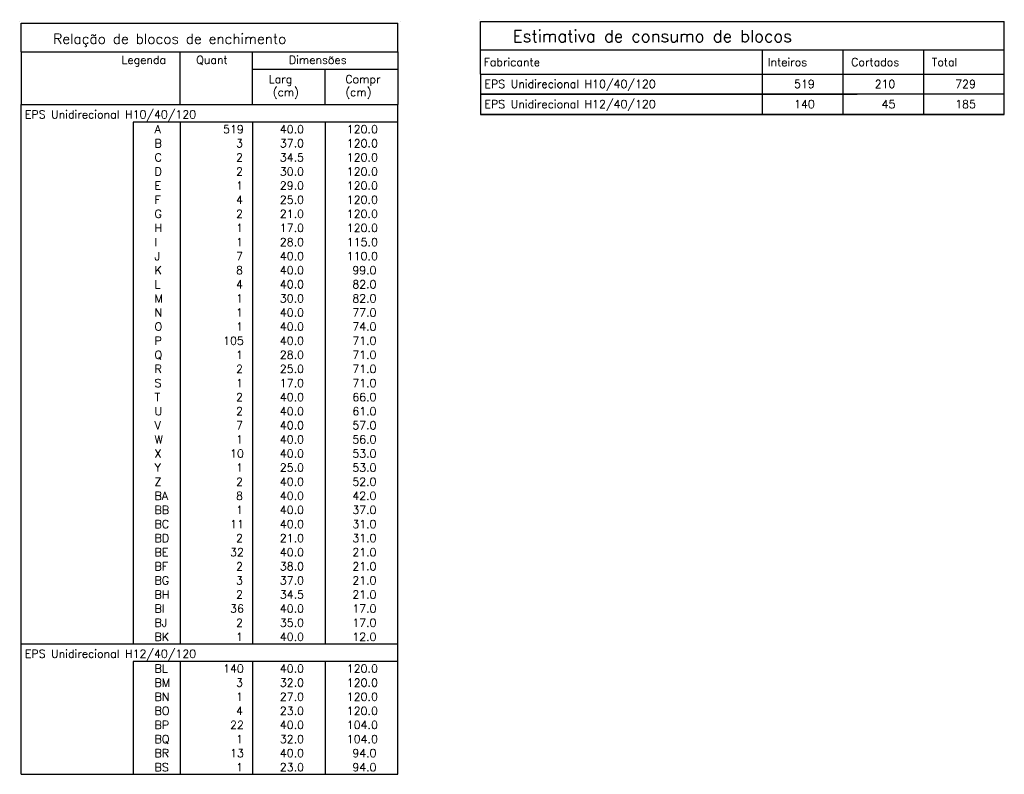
# Model space of a CAD drawing. Extents: x 0 to 119, y 0 to 84.
# Tile 7 of 12: x 68 to 93, y 35 to 54. Entities that reach past the tile are written whole.
import ezdxf

# ---------------------------------------------------------------- set-up
doc = ezdxf.new("R2010")
doc.units = 0
doc.layers.add('2', color=2, linetype='CONTINUOUS')
doc.styles.get("Standard").update_dxf_attribs({"font": 'ROMANS.SHX'})

msp = doc.modelspace()

# ---------------------------------------------------------------- linework, layer by layer
at = {"layer": '2', "linetype": 'CONTINUOUS'}
for p, q in [((68.261728, 53.677759), (68.261728, 53.677759)), ((68.29441, 52.92565), (68.29441, 53.63583)), ((68.29441, 53.63583), (77.64441, 53.63583)), ((77.64441, 52.92565), (77.64441, 53.63583)), ((77.702798, 53.670323), (77.702798, 53.670323)), ((79.670116, 53.719688), (79.670116, 53.719688)), ((79.702798, 52.367579), (79.702798, 53.677759)), ((79.702798, 53.677759), (92.702798, 53.677759)), ((92.702798, 52.367579), (92.702798, 53.677759)), ((68.29441, 52.92565), (68.29441, 51.61315)), ((68.29441, 52.92565), (77.64441, 52.92565)), ((72.24441, 51.61315), (72.24441, 52.92565)), ((74.04441, 51.61315), (74.04441, 52.92565)), ((77.64441, 52.92565), (77.64441, 51.61315)), ((79.702798, 52.967579), (92.702798, 52.967579)), ((86.702798, 52.367579), (86.702798, 52.967579)), ((88.702798, 52.367579), (88.702798, 52.967579)), ((90.702798, 52.367579), (90.702798, 52.967579)), ((74.04441, 52.48815), (77.64441, 52.48815)), ((75.84441, 51.61315), (75.84441, 52.48815)), ((79.702798, 52.367579), (92.702798, 52.367579)), ((79.702798, 52.367579), (89.052798, 52.367579)), ((79.702798, 52.367579), (79.702798, 51.867579)), ((86.702798, 51.867579), (86.702798, 52.367579)), ((88.702798, 51.867579), (88.702798, 52.367579)), ((90.702798, 51.867579), (90.702798, 52.367579)), ((92.702798, 51.867579), (92.702798, 52.367579)), ((92.702798, 51.867579), (79.702798, 51.867579)), ((79.702798, 51.867579), (89.052798, 51.867579)), ((79.702798, 51.867579), (79.702798, 51.367579)), ((86.702798, 51.367579), (86.702798, 51.867579)), ((88.702798, 51.367579), (88.702798, 51.867579)), ((90.702798, 51.367579), (90.702798, 51.867579)), ((92.702798, 51.367579), (92.702798, 51.867579)), ((68.29441, 51.61315), (77.64441, 51.61315)), ((68.29441, 51.17565), (68.29441, 51.61315)), ((68.29441, 51.61315), (77.64441, 51.61315)), ((77.64441, 51.17565), (77.64441, 51.61315)), ((92.702798, 51.367579), (79.702798, 51.367579)), ((79.702798, 51.367579), (92.702798, 51.367579)), ((68.29441, 50.82565), (68.29441, 51.17565)), ((77.64441, 51.17565), (71.077817, 51.17565)), ((71.077817, 51.17565), (71.077817, 50.82565)), ((72.24441, 51.17565), (72.24441, 50.82565)), ((74.04441, 51.17565), (74.04441, 50.82565)), ((75.84441, 51.17565), (75.84441, 50.82565)), ((77.64441, 50.82565), (77.64441, 51.17565)), ((68.29441, 50.47565), (68.29441, 50.82565)), ((71.077817, 50.82565), (71.077817, 50.47565)), ((72.24441, 50.82565), (72.24441, 50.47565)), ((74.04441, 50.82565), (74.04441, 50.47565)), ((75.84441, 50.82565), (75.84441, 50.47565)), ((77.64441, 50.47565), (77.64441, 50.82565)), ((68.29441, 50.12565), (68.29441, 50.47565)), ((71.077817, 50.47565), (71.077817, 50.12565)), ((72.24441, 50.47565), (72.24441, 50.12565)), ((74.04441, 50.47565), (74.04441, 50.12565)), ((75.84441, 50.47565), (75.84441, 50.12565)), ((77.64441, 50.12565), (77.64441, 50.47565)), ((68.29441, 49.775651), (68.29441, 50.12565)), ((71.077817, 50.12565), (71.077817, 49.775651)), ((72.24441, 50.12565), (72.24441, 49.775651)), ((74.04441, 50.12565), (74.04441, 49.775651)), ((75.84441, 50.12565), (75.84441, 49.775651)), ((77.64441, 49.775651), (77.64441, 50.12565)), ((68.29441, 49.425651), (68.29441, 49.775651)), ((71.077817, 49.775651), (71.077817, 49.425651)), ((72.24441, 49.775651), (72.24441, 49.425651)), ((74.04441, 49.775651), (74.04441, 49.425651)), ((75.84441, 49.775651), (75.84441, 49.425651)), ((77.64441, 49.425651), (77.64441, 49.775651)), ((68.29441, 49.075651), (68.29441, 49.425651)), ((71.077817, 49.425651), (71.077817, 49.075651)), ((72.24441, 49.425651), (72.24441, 49.075651)), ((74.04441, 49.425651), (74.04441, 49.075651)), ((75.84441, 49.425651), (75.84441, 49.075651)), ((77.64441, 49.075651), (77.64441, 49.425651)), ((68.29441, 48.725651), (68.29441, 49.075651)), ((71.077817, 49.075651), (71.077817, 48.725651)), ((72.24441, 49.075651), (72.24441, 48.725651)), ((74.04441, 49.075651), (74.04441, 48.725651)), ((75.84441, 49.075651), (75.84441, 48.725651)), ((77.64441, 48.725651), (77.64441, 49.075651)), ((68.29441, 48.375651), (68.29441, 48.725651)), ((71.077817, 48.725651), (71.077817, 48.375651)), ((72.24441, 48.725651), (72.24441, 48.375651)), ((74.04441, 48.725651), (74.04441, 48.375651)), ((75.84441, 48.725651), (75.84441, 48.375651)), ((77.64441, 48.375651), (77.64441, 48.725651)), ((68.29441, 48.025651), (68.29441, 48.375651)), ((71.077817, 48.375651), (71.077817, 48.025651)), ((72.24441, 48.375651), (72.24441, 48.025651)), ((74.04441, 48.375651), (74.04441, 48.025651)), ((75.84441, 48.375651), (75.84441, 48.025651)), ((77.64441, 48.025651), (77.64441, 48.375651)), ((68.29441, 47.675651), (68.29441, 48.025651)), ((71.077817, 48.025651), (71.077817, 47.675651)), ((72.24441, 48.025651), (72.24441, 47.675651)), ((74.04441, 48.025651), (74.04441, 47.675651)), ((75.84441, 48.025651), (75.84441, 47.675651)), ((77.64441, 47.675651), (77.64441, 48.025651)), ((68.29441, 47.325651), (68.29441, 47.675651)), ((71.077817, 47.675651), (71.077817, 47.325651)), ((72.24441, 47.675651), (72.24441, 47.325651)), ((74.04441, 47.675651), (74.04441, 47.325651)), ((75.84441, 47.675651), (75.84441, 47.325651)), ((77.64441, 47.325651), (77.64441, 47.675651)), ((68.29441, 46.975651), (68.29441, 47.325651)), ((71.077817, 47.325651), (71.077817, 46.975651)), ((72.24441, 47.325651), (72.24441, 46.975651)), ((74.04441, 47.325651), (74.04441, 46.975651)), ((75.84441, 47.325651), (75.84441, 46.975651)), ((77.64441, 46.975651), (77.64441, 47.325651)), ((68.29441, 46.625651), (68.29441, 46.975651)), ((71.077817, 46.975651), (71.077817, 46.625651)), ((72.24441, 46.975651), (72.24441, 46.625651)), ((74.04441, 46.975651), (74.04441, 46.625651)), ((75.84441, 46.975651), (75.84441, 46.625651)), ((77.64441, 46.625651), (77.64441, 46.975651)), ((68.29441, 46.275651), (68.29441, 46.625651)), ((71.077817, 46.625651), (71.077817, 46.275651)), ((72.24441, 46.625651), (72.24441, 46.275651)), ((74.04441, 46.625651), (74.04441, 46.275651)), ((75.84441, 46.625651), (75.84441, 46.275651)), ((77.64441, 46.275651), (77.64441, 46.625651)), ((68.29441, 45.925652), (68.29441, 46.275651)), ((71.077817, 46.275651), (71.077817, 45.925652)), ((72.24441, 46.275651), (72.24441, 45.925652)), ((74.04441, 46.275651), (74.04441, 45.925652)), ((75.84441, 46.275651), (75.84441, 45.925652)), ((77.64441, 45.925652), (77.64441, 46.275651)), ((68.29441, 45.575652), (68.29441, 45.925652)), ((71.077817, 45.925652), (71.077817, 45.575652)), ((72.24441, 45.925652), (72.24441, 45.575652)), ((74.04441, 45.925652), (74.04441, 45.575652)), ((75.84441, 45.925652), (75.84441, 45.575652)), ((77.64441, 45.575652), (77.64441, 45.925652)), ((68.29441, 45.225652), (68.29441, 45.575652)), ((71.077817, 45.575652), (71.077817, 45.225652)), ((72.24441, 45.575652), (72.24441, 45.225652)), ((74.04441, 45.575652), (74.04441, 45.225652)), ((75.84441, 45.575652), (75.84441, 45.225652)), ((77.64441, 45.225652), (77.64441, 45.575652)), ((68.29441, 44.875652), (68.29441, 45.225652)), ((71.077817, 45.225652), (71.077817, 44.875652)), ((72.24441, 45.225652), (72.24441, 44.875652)), ((74.04441, 45.225652), (74.04441, 44.875652)), ((75.84441, 45.225652), (75.84441, 44.875652)), ((77.64441, 44.875652), (77.64441, 45.225652)), ((68.29441, 44.525652), (68.29441, 44.875652)), ((71.077817, 44.875652), (71.077817, 44.525652)), ((72.24441, 44.875652), (72.24441, 44.525652)), ((74.04441, 44.875652), (74.04441, 44.525652)), ((75.84441, 44.875652), (75.84441, 44.525652)), ((77.64441, 44.525652), (77.64441, 44.875652)), ((68.29441, 44.175652), (68.29441, 44.525652)), ((71.077817, 44.525652), (71.077817, 44.175652)), ((72.24441, 44.525652), (72.24441, 44.175652)), ((74.04441, 44.525652), (74.04441, 44.175652)), ((75.84441, 44.525652), (75.84441, 44.175652)), ((77.64441, 44.175652), (77.64441, 44.525652)), ((68.29441, 43.825652), (68.29441, 44.175652)), ((71.077817, 44.175652), (71.077817, 43.825652)), ((72.24441, 44.175652), (72.24441, 43.825652)), ((74.04441, 44.175652), (74.04441, 43.825652)), ((75.84441, 44.175652), (75.84441, 43.825652)), ((77.64441, 43.825652), (77.64441, 44.175652)), ((68.29441, 43.475652), (68.29441, 43.825652)), ((71.077817, 43.825652), (71.077817, 43.475652)), ((72.24441, 43.825652), (72.24441, 43.475652)), ((74.04441, 43.825652), (74.04441, 43.475652)), ((75.84441, 43.825652), (75.84441, 43.475652)), ((77.64441, 43.475652), (77.64441, 43.825652)), ((68.29441, 43.125652), (68.29441, 43.475652)), ((71.077817, 43.475652), (71.077817, 43.125652)), ((72.24441, 43.475652), (72.24441, 43.125652)), ((74.04441, 43.475652), (74.04441, 43.125652)), ((75.84441, 43.475652), (75.84441, 43.125652)), ((77.64441, 43.125652), (77.64441, 43.475652)), ((68.29441, 42.775652), (68.29441, 43.125652)), ((71.077817, 43.125652), (71.077817, 42.775652)), ((72.24441, 43.125652), (72.24441, 42.775652)), ((74.04441, 43.125652), (74.04441, 42.775652)), ((75.84441, 43.125652), (75.84441, 42.775652)), ((77.64441, 42.775652), (77.64441, 43.125652)), ((68.29441, 42.425653), (68.29441, 42.775652)), ((71.077817, 42.775652), (71.077817, 42.425653)), ((72.24441, 42.775652), (72.24441, 42.425653)), ((74.04441, 42.775652), (74.04441, 42.425653)), ((75.84441, 42.775652), (75.84441, 42.425653)), ((77.64441, 42.425653), (77.64441, 42.775652)), ((68.29441, 42.075653), (68.29441, 42.425653)), ((71.077817, 42.425653), (71.077817, 42.075653)), ((72.24441, 42.425653), (72.24441, 42.075653)), ((74.04441, 42.425653), (74.04441, 42.075653)), ((75.84441, 42.425653), (75.84441, 42.075653)), ((77.64441, 42.075653), (77.64441, 42.425653)), ((68.29441, 41.725653), (68.29441, 42.075653)), ((71.077817, 42.075653), (71.077817, 41.725653)), ((72.24441, 42.075653), (72.24441, 41.725653)), ((74.04441, 42.075653), (74.04441, 41.725653)), ((75.84441, 42.075653), (75.84441, 41.725653)), ((77.64441, 41.725653), (77.64441, 42.075653)), ((68.29441, 41.375653), (68.29441, 41.725653)), ((71.077817, 41.725653), (71.077817, 41.375653)), ((72.24441, 41.725653), (72.24441, 41.375653)), ((74.04441, 41.725653), (74.04441, 41.375653)), ((75.84441, 41.725653), (75.84441, 41.375653)), ((77.64441, 41.375653), (77.64441, 41.725653)), ((68.29441, 41.025653), (68.29441, 41.375653)), ((71.077817, 41.375653), (71.077817, 41.025653)), ((72.24441, 41.375653), (72.24441, 41.025653)), ((74.04441, 41.375653), (74.04441, 41.025653)), ((75.84441, 41.375653), (75.84441, 41.025653)), ((77.64441, 41.025653), (77.64441, 41.375653)), ((68.29441, 40.675653), (68.29441, 41.025653)), ((71.077817, 41.025653), (71.077817, 40.675653)), ((72.24441, 41.025653), (72.24441, 40.675653)), ((74.04441, 41.025653), (74.04441, 40.675653)), ((75.84441, 41.025653), (75.84441, 40.675653)), ((77.64441, 40.675653), (77.64441, 41.025653)), ((68.29441, 40.325653), (68.29441, 40.675653)), ((71.077817, 40.675653), (71.077817, 40.325653)), ((72.24441, 40.675653), (72.24441, 40.325653)), ((74.04441, 40.675653), (74.04441, 40.325653)), ((75.84441, 40.675653), (75.84441, 40.325653)), ((77.64441, 40.325653), (77.64441, 40.675653)), ((68.29441, 39.975653), (68.29441, 40.325653)), ((71.077817, 40.325653), (71.077817, 39.975653)), ((72.24441, 40.325653), (72.24441, 39.975653)), ((74.04441, 40.325653), (74.04441, 39.975653)), ((75.84441, 40.325653), (75.84441, 39.975653)), ((77.64441, 39.975653), (77.64441, 40.325653)), ((68.29441, 39.625653), (68.29441, 39.975653)), ((71.077817, 39.975653), (71.077817, 39.625653)), ((72.24441, 39.975653), (72.24441, 39.625653)), ((74.04441, 39.975653), (74.04441, 39.625653)), ((75.84441, 39.975653), (75.84441, 39.625653)), ((77.64441, 39.625653), (77.64441, 39.975653)), ((68.29441, 39.275653), (68.29441, 39.625653)), ((71.077817, 39.625653), (71.077817, 39.275653)), ((72.24441, 39.625653), (72.24441, 39.275653)), ((74.04441, 39.625653), (74.04441, 39.275653)), ((75.84441, 39.625653), (75.84441, 39.275653)), ((77.64441, 39.275653), (77.64441, 39.625653)), ((68.29441, 38.925653), (68.29441, 39.275653)), ((71.077817, 39.275653), (71.077817, 38.925653)), ((72.24441, 39.275653), (72.24441, 38.925653)), ((74.04441, 39.275653), (74.04441, 38.925653)), ((75.84441, 39.275653), (75.84441, 38.925653)), ((77.64441, 38.925653), (77.64441, 39.275653)), ((68.29441, 38.575654), (68.29441, 38.925653)), ((71.077817, 38.925653), (71.077817, 38.575654)), ((72.24441, 38.925653), (72.24441, 38.575654)), ((74.04441, 38.925653), (74.04441, 38.575654)), ((75.84441, 38.925653), (75.84441, 38.575654)), ((77.64441, 38.575654), (77.64441, 38.925653)), ((68.29441, 38.225654), (68.29441, 38.575654)), ((71.077817, 38.575654), (71.077817, 38.225654)), ((72.24441, 38.575654), (72.24441, 38.225654)), ((74.04441, 38.575654), (74.04441, 38.225654)), ((75.84441, 38.575654), (75.84441, 38.225654)), ((77.64441, 38.225654), (77.64441, 38.575654)), ((68.29441, 37.788154), (68.29441, 38.225654)), ((68.29441, 38.225654), (77.64441, 38.225654)), ((77.64441, 37.788154), (77.64441, 38.225654)), ((68.29441, 37.438154), (68.29441, 37.788154)), ((77.64441, 37.788154), (71.077817, 37.788154)), ((71.077817, 37.788154), (71.077817, 37.438154)), ((72.24441, 37.788154), (72.24441, 37.438154)), ((74.04441, 37.788154), (74.04441, 37.438154)), ((75.84441, 37.788154), (75.84441, 37.438154)), ((77.64441, 37.438154), (77.64441, 37.788154)), ((68.29441, 37.088154), (68.29441, 37.438154)), ((71.077817, 37.438154), (71.077817, 37.088154)), ((72.24441, 37.438154), (72.24441, 37.088154)), ((74.04441, 37.438154), (74.04441, 37.088154)), ((75.84441, 37.438154), (75.84441, 37.088154)), ((77.64441, 37.088154), (77.64441, 37.438154)), ((68.29441, 36.738154), (68.29441, 37.088154)), ((71.077817, 37.088154), (71.077817, 36.738154)), ((72.24441, 37.088154), (72.24441, 36.738154)), ((74.04441, 37.088154), (74.04441, 36.738154)), ((75.84441, 37.088154), (75.84441, 36.738154)), ((77.64441, 36.738154), (77.64441, 37.088154)), ((68.29441, 36.388154), (68.29441, 36.738154)), ((71.077817, 36.738154), (71.077817, 36.388154)), ((72.24441, 36.738154), (72.24441, 36.388154)), ((74.04441, 36.738154), (74.04441, 36.388154)), ((75.84441, 36.738154), (75.84441, 36.388154)), ((77.64441, 36.388154), (77.64441, 36.738154)), ((68.29441, 36.038154), (68.29441, 36.388154)), ((71.077817, 36.388154), (71.077817, 36.038154)), ((72.24441, 36.388154), (72.24441, 36.038154)), ((74.04441, 36.388154), (74.04441, 36.038154)), ((75.84441, 36.388154), (75.84441, 36.038154)), ((77.64441, 36.038154), (77.64441, 36.388154)), ((68.29441, 35.688154), (68.29441, 36.038154)), ((71.077817, 36.038154), (71.077817, 35.688154)), ((72.24441, 36.038154), (72.24441, 35.688154)), ((74.04441, 36.038154), (74.04441, 35.688154)), ((75.84441, 36.038154), (75.84441, 35.688154)), ((77.64441, 35.688154), (77.64441, 36.038154)), ((68.29441, 35.338154), (68.29441, 35.688154)), ((71.077817, 35.688154), (71.077817, 35.338154)), ((72.24441, 35.688154), (72.24441, 35.338154)), ((74.04441, 35.688154), (74.04441, 35.338154)), ((75.84441, 35.688154), (75.84441, 35.338154)), ((77.64441, 35.338154), (77.64441, 35.688154)), ((68.29441, 34.988154), (68.29441, 35.338154)), ((71.077817, 35.338154), (71.077817, 34.988154)), ((72.24441, 35.338154), (72.24441, 34.988154)), ((74.04441, 35.338154), (74.04441, 34.988154)), ((75.84441, 35.338154), (75.84441, 34.988154)), ((77.64441, 34.988154), (77.64441, 35.338154)), ((68.29441, 34.988154), (77.64441, 34.988154))]:
    msp.add_line(p, q, dxfattribs=at)

# ---------------------------------------------------------------- texts
for s, height, p in [('Relação de blocos de enchimento', 0.25, (69.09441, 53.120416)), ('Estimativa de consumo de blocos', 0.3, (80.502798, 53.162345)), ('Legenda', 0.2, (70.789758, 52.620647)), ('Quant', 0.2, (72.64441, 52.620647)), ('Dimensões', 0.2, (74.94441, 52.620647)), ('Fabricante', 0.2, (79.778447, 52.567579)), ('Inteiros', 0.2, (86.830832, 52.567579)), ('Cortados', 0.2, (88.902798, 52.567579)), ('Total', 0.2, (90.902798, 52.567579)), ('Larg', 0.2, (74.44441, 52.1444)), ('Compr', 0.2, (76.34441, 52.1444)), ('EPS Unidirecional H10/40/120', 0.2, (79.798596, 52.023829)), ('  519', 0.2, (87.209701, 52.023829)), ('  210', 0.2, (89.209701, 52.023829)), ('  729', 0.2, (91.209701, 52.023829)), ('(cm)', 0.2, (74.54441, 51.821312)), ('(cm)', 0.2, (76.34441, 51.821312)), ('EPS Unidirecional H12/40/120', 0.2, (79.798596, 51.523829)), ('  140', 0.2, (87.209701, 51.523829)), ('   45', 0.2, (89.209701, 51.523829)), ('  185', 0.2, (91.209701, 51.523829)), ('EPS Unidirecional H10/40/120', 0.2, (68.390208, 51.2694)), ('A', 0.2, (71.610174, 50.90065)), ('  519', 0.2, (73.036154, 50.90065)), ('  40.0', 0.2, (74.44441, 50.90065)), (' 120.0', 0.2, (76.24441, 50.90065)), ('B', 0.2, (71.610174, 50.55065)), ('    3', 0.2, (73.036154, 50.55065)), ('  37.0', 0.2, (74.44441, 50.55065)), (' 120.0', 0.2, (76.24441, 50.55065)), ('C', 0.2, (71.610174, 50.20065)), ('    2', 0.2, (73.036154, 50.20065)), ('  34.5', 0.2, (74.44441, 50.20065)), (' 120.0', 0.2, (76.24441, 50.20065)), ('D', 0.2, (71.610174, 49.85065)), ('    2', 0.2, (73.036154, 49.85065)), ('  30.0', 0.2, (74.44441, 49.85065)), (' 120.0', 0.2, (76.24441, 49.85065)), ('E', 0.2, (71.610174, 49.50065)), ('    1', 0.2, (73.036154, 49.50065)), ('  29.0', 0.2, (74.44441, 49.50065)), (' 120.0', 0.2, (76.24441, 49.50065)), ('F', 0.2, (71.610174, 49.150651)), ('    4', 0.2, (73.036154, 49.150651)), ('  25.0', 0.2, (74.44441, 49.150651)), (' 120.0', 0.2, (76.24441, 49.150651)), ('G', 0.2, (71.610174, 48.800651)), ('    2', 0.2, (73.036154, 48.800651)), ('  21.0', 0.2, (74.44441, 48.800651)), (' 120.0', 0.2, (76.24441, 48.800651)), ('H', 0.2, (71.610174, 48.450651)), ('    1', 0.2, (73.036154, 48.450651)), ('  17.0', 0.2, (74.44441, 48.450651)), (' 120.0', 0.2, (76.24441, 48.450651)), ('I', 0.2, (71.610174, 48.100651)), ('    1', 0.2, (73.036154, 48.100651)), ('  28.0', 0.2, (74.44441, 48.100651)), (' 115.0', 0.2, (76.24441, 48.100651)), ('J', 0.2, (71.610174, 47.750651)), ('    7', 0.2, (73.036154, 47.750651)), ('  40.0', 0.2, (74.44441, 47.750651)), (' 110.0', 0.2, (76.24441, 47.750651)), ('K', 0.2, (71.610174, 47.400651)), ('    8', 0.2, (73.036154, 47.400651)), ('  40.0', 0.2, (74.44441, 47.400651)), ('  99.0', 0.2, (76.24441, 47.400651)), ('L', 0.2, (71.610174, 47.050651)), ('    4', 0.2, (73.036154, 47.050651)), ('  40.0', 0.2, (74.44441, 47.050651)), ('  82.0', 0.2, (76.24441, 47.050651)), ('M', 0.2, (71.610174, 46.700651)), ('    1', 0.2, (73.036154, 46.700651)), ('  30.0', 0.2, (74.44441, 46.700651)), ('  82.0', 0.2, (76.24441, 46.700651)), ('N', 0.2, (71.610174, 46.350651)), ('    1', 0.2, (73.036154, 46.350651)), ('  40.0', 0.2, (74.44441, 46.350651)), ('  77.0', 0.2, (76.24441, 46.350651)), ('O', 0.2, (71.610174, 46.000651)), ('    1', 0.2, (73.036154, 46.000651)), ('  40.0', 0.2, (74.44441, 46.000651)), ('  74.0', 0.2, (76.24441, 46.000651)), ('P', 0.2, (71.610174, 45.650651)), ('  105', 0.2, (73.036154, 45.650651)), ('  40.0', 0.2, (74.44441, 45.650651)), ('  71.0', 0.2, (76.24441, 45.650651)), ('Q', 0.2, (71.610174, 45.300652)), ('    1', 0.2, (73.036154, 45.300652)), ('  28.0', 0.2, (74.44441, 45.300652)), ('  71.0', 0.2, (76.24441, 45.300652)), ('R', 0.2, (71.610174, 44.950652)), ('    2', 0.2, (73.036154, 44.950652)), ('  25.0', 0.2, (74.44441, 44.950652)), ('  71.0', 0.2, (76.24441, 44.950652)), ('S', 0.2, (71.610174, 44.600652)), ('    1', 0.2, (73.036154, 44.600652)), ('  17.0', 0.2, (74.44441, 44.600652)), ('  71.0', 0.2, (76.24441, 44.600652)), ('T', 0.2, (71.610174, 44.250652)), ('    2', 0.2, (73.036154, 44.250652)), ('  40.0', 0.2, (74.44441, 44.250652)), ('  66.0', 0.2, (76.24441, 44.250652)), ('U', 0.2, (71.610174, 43.900652)), ('    2', 0.2, (73.036154, 43.900652)), ('  40.0', 0.2, (74.44441, 43.900652)), ('  61.0', 0.2, (76.24441, 43.900652)), ('V', 0.2, (71.610174, 43.550652)), ('    7', 0.2, (73.036154, 43.550652)), ('  40.0', 0.2, (74.44441, 43.550652)), ('  57.0', 0.2, (76.24441, 43.550652)), ('W', 0.2, (71.610174, 43.200652)), ('    1', 0.2, (73.036154, 43.200652)), ('  40.0', 0.2, (74.44441, 43.200652)), ('  56.0', 0.2, (76.24441, 43.200652)), ('X', 0.2, (71.610174, 42.850652)), ('   10', 0.2, (73.036154, 42.850652)), ('  40.0', 0.2, (74.44441, 42.850652)), ('  53.0', 0.2, (76.24441, 42.850652)), ('Y', 0.2, (71.610174, 42.500652)), ('    1', 0.2, (73.036154, 42.500652)), ('  25.0', 0.2, (74.44441, 42.500652)), ('  53.0', 0.2, (76.24441, 42.500652)), ('Z', 0.2, (71.610174, 42.150652)), ('    2', 0.2, (73.036154, 42.150652)), ('  40.0', 0.2, (74.44441, 42.150652)), ('  52.0', 0.2, (76.24441, 42.150652)), ('BA', 0.2, (71.610174, 41.800653)), ('    8', 0.2, (73.036154, 41.800653)), ('  40.0', 0.2, (74.44441, 41.800653)), ('  42.0', 0.2, (76.24441, 41.800653)), ('BB', 0.2, (71.610174, 41.450653)), ('    1', 0.2, (73.036154, 41.450653)), ('  40.0', 0.2, (74.44441, 41.450653)), ('  37.0', 0.2, (76.24441, 41.450653)), ('BC', 0.2, (71.610174, 41.100653)), ('   11', 0.2, (73.036154, 41.100653)), ('  40.0', 0.2, (74.44441, 41.100653)), ('  31.0', 0.2, (76.24441, 41.100653)), ('BD', 0.2, (71.610174, 40.750653)), ('    2', 0.2, (73.036154, 40.750653)), ('  21.0', 0.2, (74.44441, 40.750653)), ('  31.0', 0.2, (76.24441, 40.750653)), ('BE', 0.2, (71.610174, 40.400653)), ('   32', 0.2, (73.036154, 40.400653)), ('  40.0', 0.2, (74.44441, 40.400653)), ('  21.0', 0.2, (76.24441, 40.400653)), ('BF', 0.2, (71.610174, 40.050653)), ('    2', 0.2, (73.036154, 40.050653)), ('  38.0', 0.2, (74.44441, 40.050653)), ('  21.0', 0.2, (76.24441, 40.050653)), ('BG', 0.2, (71.610174, 39.700653)), ('    3', 0.2, (73.036154, 39.700653)), ('  37.0', 0.2, (74.44441, 39.700653)), ('  21.0', 0.2, (76.24441, 39.700653)), ('BH', 0.2, (71.610174, 39.350653)), ('    2', 0.2, (73.036154, 39.350653)), ('  34.5', 0.2, (74.44441, 39.350653)), ('  21.0', 0.2, (76.24441, 39.350653)), ('BI', 0.2, (71.610174, 39.000653)), ('   36', 0.2, (73.036154, 39.000653)), ('  40.0', 0.2, (74.44441, 39.000653)), ('  17.0', 0.2, (76.24441, 39.000653)), ('BJ', 0.2, (71.610174, 38.650653)), ('    2', 0.2, (73.036154, 38.650653)), ('  35.0', 0.2, (74.44441, 38.650653)), ('  17.0', 0.2, (76.24441, 38.650653)), ('BK', 0.2, (71.610174, 38.300653)), ('    1', 0.2, (73.036154, 38.300653)), ('  40.0', 0.2, (74.44441, 38.300653)), ('  12.0', 0.2, (76.24441, 38.300653)), ('EPS Unidirecional H12/40/120', 0.2, (68.390208, 37.881904)), ('BL', 0.2, (71.610174, 37.513154)), ('  140', 0.2, (73.036154, 37.513154)), ('  40.0', 0.2, (74.44441, 37.513154)), (' 120.0', 0.2, (76.24441, 37.513154)), ('BM', 0.2, (71.610174, 37.163154)), ('    3', 0.2, (73.036154, 37.163154)), ('  32.0', 0.2, (74.44441, 37.163154)), (' 120.0', 0.2, (76.24441, 37.163154)), ('BN', 0.2, (71.610174, 36.813154)), ('    1', 0.2, (73.036154, 36.813154)), ('  27.0', 0.2, (74.44441, 36.813154)), (' 120.0', 0.2, (76.24441, 36.813154)), ('BO', 0.2, (71.610174, 36.463154)), ('    4', 0.2, (73.036154, 36.463154)), ('  23.0', 0.2, (74.44441, 36.463154)), (' 120.0', 0.2, (76.24441, 36.463154)), ('BP', 0.2, (71.610174, 36.113154)), ('   22', 0.2, (73.036154, 36.113154)), ('  40.0', 0.2, (74.44441, 36.113154)), (' 104.0', 0.2, (76.24441, 36.113154)), ('BQ', 0.2, (71.610174, 35.763154)), ('    1', 0.2, (73.036154, 35.763154)), ('  32.0', 0.2, (74.44441, 35.763154)), (' 104.0', 0.2, (76.24441, 35.763154)), ('BR', 0.2, (71.610174, 35.413154)), ('   13', 0.2, (73.036154, 35.413154)), ('  40.0', 0.2, (74.44441, 35.413154)), ('  94.0', 0.2, (76.24441, 35.413154)), ('BS', 0.2, (71.610174, 35.063154)), ('    1', 0.2, (73.036154, 35.063154)), ('  23.0', 0.2, (74.44441, 35.063154)), ('  94.0', 0.2, (76.24441, 35.063154))]:
    msp.add_text(s, height=height, dxfattribs=at).set_placement(p)

doc.saveas('drawing.dxf')
